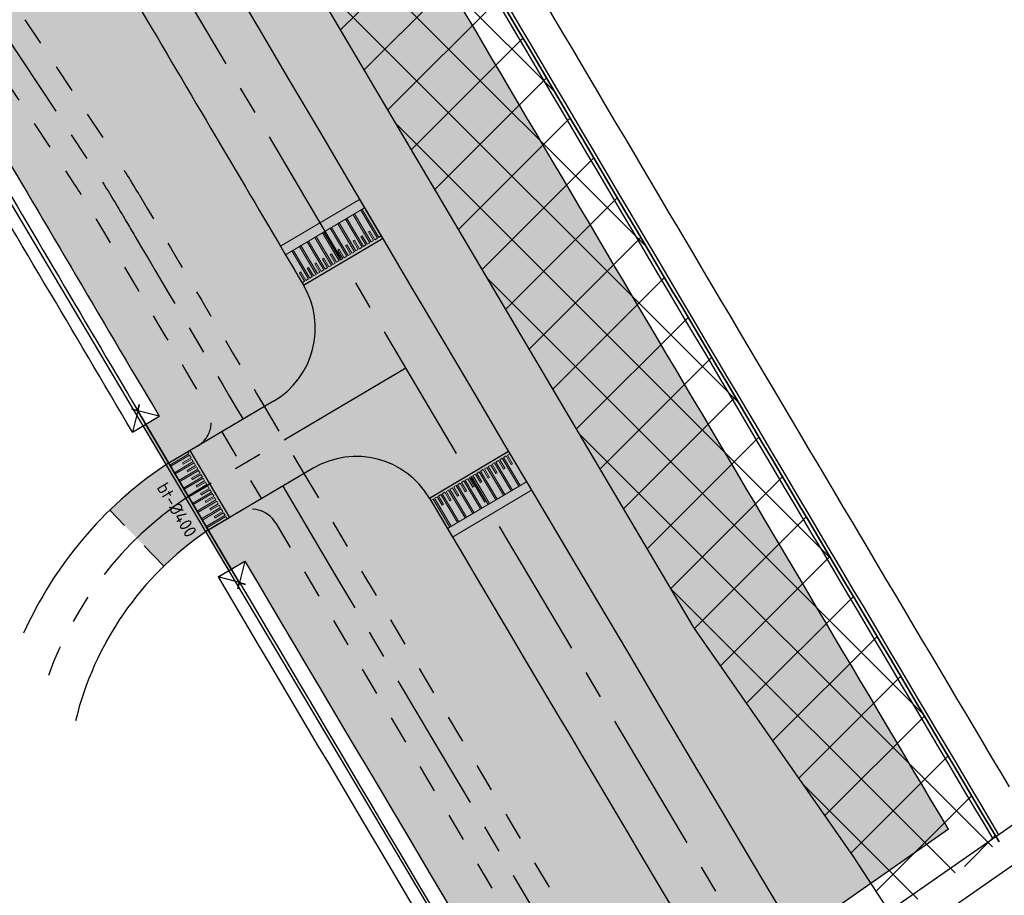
# Model space of a CAD drawing. Header units: metres. Extents: x 149090 to 161988, y 479090 to 487021.
# Tile 21 of 72: x 149693 to 149763, y 485880 to 485942. Entities that reach past the tile are written whole.
import ezdxf
from ezdxf.enums import TextEntityAlignment as Align

# ---------------------------------------------------------------- set-up
doc = ezdxf.new("R2010")
doc.units = ezdxf.units.M
doc.linetypes.add('AM-AS', pattern=[16, 10, -2, 2, -2])
doc.linetypes.add('XX-HIDDEN', pattern=[4, 2, -2])
doc.layers.get('0').update_dxf_attribs({"lineweight": 25})
for name, color, linetype, lineweight, true_color in [('B-WE-KG-GRENS_PERCEEL-GV', 1, 'Continuous', 30, 0xff0000), ('IRP-V-verharding-rijbaan', 7, 'Continuous', 0, 0xffb061), ('N-WE-GR-STADSLANDBOUW-A', 7, 'Continuous', 35, 0xffff9e), ('N-WE-KG-GRENS_POLDERWEG-G', 7, 'KG-PERCEEL', 35, 0x0000e6), ('N-WE-KW-KUNSTWERK_DUIKER-HOLD-S', 1, 'Continuous', 35, 0xff0000), ('N-WE-KW-KUNSTWERK_DUIKER-S', 5, 'Continuous', 35, 0x0000ff)]:
    doc.layers.add(name, color=color, linetype=linetype, lineweight=lineweight, true_color=true_color)
for name, color, linetype, lineweight in [('N-WE-AM-AS_FIETSPAD-G', 3, 'AM-AS', 30), ('N-WE-AM-AS_KAVELWEG-G', 170, 'AM-AS', 30), ('N-WE-AM-AS_WEG-G', 10, 'AM-AS', 30), ('N-WE-KG-GRENS_PERCEEL-G', 150, 'KG-PERCEEL', 35), ('N-WE-VH-KANTOPSLUITING_VOORKANTBAND-G', 190, 'Continuous', 30), ('N-WE-VH-KANTVERHARDING-G', 7, 'Continuous', 30), ('N-WE-VH-MATERIAALGRENS-G', 7, 'XX-HIDDEN', 25), ('N-WE-VH-VERHARDING_ASFALT-A', 252, 'Continuous', 18), ('N-WE-VH-VERHARDING_TEGEL-A', 252, 'Continuous', 18), ('VRK-ontwerp', 2, 'Continuous', 0)]:
    doc.layers.add(name, color=color, linetype=linetype, lineweight=lineweight)
doc.styles.add('NLCS-ISO-M2000-T25', font='NLCS-ISO.ttf')
doc.styles.get("Standard").update_dxf_attribs({"font": 'NLCS-ISO.ttf'})
doc.linetypes.add('KG-PERCEEL', pattern='A,5.5,-2,["P",Standard,S=1.8,R=0,X=-0.5,Y=-0.9],-2,5.5,-2,[5,NLCS.shx,S=0.75,R=0,X=0,Y=0],-2', length=19)

# ---------------------------------------------------------------- blocks, each defined once
blk = doc.blocks.new('*U33')
at = {"layer": 'VRK-ontwerp', "transparency": 33554607}
blk.add_hatch(color=9, dxfattribs=at).paths.add_polyline_path([(0, -5.551115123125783e-17), (1.909938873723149e-11, -0.6999999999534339), (6.500000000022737, -0.7000000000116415), (6.500000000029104, 5.820766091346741e-11)])
at = {"layer": 'VRK-ontwerp'}
blk.add_hatch(color=7, dxfattribs=at).paths.add_polyline_path([(6.5, -3.199999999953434), (6.50000000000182, -2.999999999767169), (6.299999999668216, -2.999999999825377), (6.2999999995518, -0.7000000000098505), (6.194999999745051, -0.7000000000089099), (6.194999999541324, -2.999999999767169), (5.984999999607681, -2.999999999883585), (5.984999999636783, -2.299999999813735), (5.879999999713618, -2.299999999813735), (5.879999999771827, -2.999999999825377), (5.669999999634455, -2.999999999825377), (5.669999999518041, -0.7000000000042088), (5.564999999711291, -0.7000000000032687), (5.564999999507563, -2.999999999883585), (5.35499999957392, -3), (5.354999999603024, -2.299999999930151), (5.249999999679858, -2.299999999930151), (5.249999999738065, -2.999999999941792), (5.039999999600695, -2.999999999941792), (5.03999999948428, -0.6999999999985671), (4.93499999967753, -0.699999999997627), (4.934999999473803, -2.999999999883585), (4.72499999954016, -3), (4.724999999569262, -2.299999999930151), (4.619999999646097, -2.299999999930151), (4.619999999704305, -2.999999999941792), (4.409999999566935, -2.999999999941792), (4.409999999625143, -0.6999999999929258), (4.304999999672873, -0.6999999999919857), (4.304999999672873, -2.999999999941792), (4.094999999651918, -3), (4.094999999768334, -2.299999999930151), (3.989999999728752, -2.299999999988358), (3.989999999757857, -3), (3.77999999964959, -2.999999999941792), (3.779999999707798, -0.6999999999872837), (3.674999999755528, -0.6999999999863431), (3.67499999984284, -2.999999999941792), (3.464999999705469, -2.999999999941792), (3.464999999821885, -2.299999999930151), (3.359999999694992, -2.300000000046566), (3.359999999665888, -2.999999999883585), (3.149999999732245, -2.999999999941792), (3.149999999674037, -0.699999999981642), (3.044999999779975, -0.6999999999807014), (3.044999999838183, -2.999999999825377), (2.834999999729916, -2.999999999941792), (2.83499999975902, -2.299999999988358), (2.729999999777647, -2.299999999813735), (2.729999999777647, -3), (2.519999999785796, -3), (2.51999999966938, -0.6999999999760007), (2.414999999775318, -0.6999999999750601), (2.414999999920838, -2.999999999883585), (2.204999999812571, -3.000000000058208), (2.204999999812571, -2.299999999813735), (2.099999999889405, -2.299999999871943), (2.099999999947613, -3.000000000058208), (1.889999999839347, -3.000000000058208), (1.889999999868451, -0.699999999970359), (1.784999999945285, -0.6999999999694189), (1.785000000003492, -3.000000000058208), (1.574999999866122, -3.000000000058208), (1.57499999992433, -2.299999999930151), (1.469999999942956, -2.299999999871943), (1.469999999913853, -3), (1.259999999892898, -2.999999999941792), (1.259999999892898, -0.6999999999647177), (1.154999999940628, -0.6999999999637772), (1.155000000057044, -3), (0.9449999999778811, -3), (0.9449999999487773, -2.299999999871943), (0.8399999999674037, -2.300000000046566), (0.8400000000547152, -3), (0.6300000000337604, -2.999999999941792), (0.6299999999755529, -0.6999999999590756), (0.5250000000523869, -0.699999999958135), (0.5249999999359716, -3), (0.3150000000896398, -3), (0.315000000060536, -2.299999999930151), (0.2099999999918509, -2.299999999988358), (0.2100000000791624, -3), (8.185452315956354e-11, -2.999999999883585), (8.731171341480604e-11, -3.199999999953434)])
at = {"layer": 'VRK-ontwerp', "true_color": 0x636466, "transparency": 33554602}
for points in [[(0.5250000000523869, -0.6999999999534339), (2.91038304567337e-11, -0.6999999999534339), (8.731149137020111e-11, -2.999999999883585), (0.2100000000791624, -3), (0.2099999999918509, -2.299999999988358), (0.315000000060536, -2.299999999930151), (0.3150000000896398, -3), (0.5249999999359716, -3)], [(1.154999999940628, -0.6999999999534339), (0.6299999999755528, -0.6999999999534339), (0.6300000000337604, -2.999999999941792), (0.8400000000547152, -3), (0.8399999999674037, -2.300000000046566), (0.9449999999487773, -2.299999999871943), (0.9449999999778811, -3), (1.155000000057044, -3)], [(1.784999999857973, -0.6999999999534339), (1.259999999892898, -0.6999999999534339), (1.259999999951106, -2.999999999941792), (1.46999999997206, -3), (1.469999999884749, -2.300000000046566), (1.574999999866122, -2.299999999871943), (1.574999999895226, -3), (1.784999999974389, -3)], [(2.414999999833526, -0.6999999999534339), (1.889999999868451, -0.6999999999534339), (1.889999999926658, -2.999999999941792), (2.099999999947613, -3), (2.099999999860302, -2.300000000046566), (2.204999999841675, -2.299999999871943), (2.204999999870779, -3), (2.414999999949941, -3)], [(3.044999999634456, -0.6999999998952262), (2.51999999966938, -0.6999999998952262), (2.519999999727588, -2.999999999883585), (2.729999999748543, -2.999999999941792), (2.729999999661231, -2.299999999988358), (2.834999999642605, -2.299999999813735), (2.834999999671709, -2.999999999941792), (3.044999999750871, -2.999999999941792)], [(3.674999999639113, -0.6999999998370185), (3.149999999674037, -0.6999999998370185), (3.149999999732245, -2.999999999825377), (3.3599999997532, -2.999999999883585), (3.359999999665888, -2.299999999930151), (3.464999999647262, -2.299999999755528), (3.464999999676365, -2.999999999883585), (3.674999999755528, -2.999999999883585)], [(4.304999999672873, -0.7000000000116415), (3.779999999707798, -0.7000000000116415), (3.779999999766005, -3), (3.98999999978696, -3.000000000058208), (3.989999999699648, -2.300000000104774), (4.094999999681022, -2.299999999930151), (4.094999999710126, -3.000000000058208), (4.304999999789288, -3.000000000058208)], [(4.934999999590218, -0.7000000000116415), (4.409999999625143, -0.7000000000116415), (4.40999999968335, -3), (4.619999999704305, -3.000000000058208), (4.619999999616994, -2.300000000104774), (4.724999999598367, -2.299999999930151), (4.724999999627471, -3.000000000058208), (4.934999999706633, -3.000000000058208)], [(5.564999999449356, -0.6999999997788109), (5.03999999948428, -0.6999999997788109), (5.039999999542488, -2.999999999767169), (5.249999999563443, -2.999999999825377), (5.249999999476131, -2.299999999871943), (5.354999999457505, -2.29999999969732), (5.354999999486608, -2.999999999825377), (5.564999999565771, -2.999999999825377)], [(6.194999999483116, -0.6999999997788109), (5.669999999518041, -0.6999999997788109), (5.669999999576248, -2.999999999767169), (5.879999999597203, -2.999999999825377), (5.879999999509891, -2.299999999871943), (5.984999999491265, -2.29999999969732), (5.984999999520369, -2.999999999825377), (6.194999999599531, -2.999999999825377)], [(6.299999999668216, -2.999999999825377), (6.500000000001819, -2.999999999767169), (6.500000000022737, -0.7000000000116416), (6.299999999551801, -0.7000000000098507)]]:
    blk.add_hatch(color=251, dxfattribs=at).paths.add_polyline_path(points)
at = {"layer": 'N-WE-VH-KANTVERHARDING-G', "lineweight": 5}
for p, q in [((0, 0), (8.731149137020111e-11, -3.199999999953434)), ((0, 0), (6.500000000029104, 5.820766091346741e-11)), ((6.500000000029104, 5.820766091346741e-11), (6.5, -3.199999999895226)), ((2.91038304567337e-11, -0.6999999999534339), (6.5, -0.7000000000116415)), ((0.5249999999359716, -0.7000000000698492), (0.6299999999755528, -0.7000000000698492)), ((0.5250000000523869, -0.7000000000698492), (0.5249999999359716, -3.000000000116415)), ((0.6299999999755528, -0.7000000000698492), (0.6300000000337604, -2.999999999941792)), ((1.154999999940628, -0.7000000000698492), (1.259999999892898, -0.7000000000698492)), ((1.154999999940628, -0.7000000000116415), (1.155000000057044, -2.999999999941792)), ((1.259999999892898, -0.7000000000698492), (1.259999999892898, -2.999999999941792)), ((1.784999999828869, -0.7000000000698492), (1.889999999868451, -0.7000000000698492)), ((1.784999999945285, -0.7000000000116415), (1.785000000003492, -2.999999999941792)), ((1.889999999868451, -0.7000000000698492), (1.889999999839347, -3.000000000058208)), ((2.414999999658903, -0.7000000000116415), (2.51999999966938, -0.7000000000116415)), ((2.414999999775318, -0.7000000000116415), (2.414999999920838, -2.999999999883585)), ((2.51999999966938, -0.7000000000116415), (2.519999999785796, -3)), ((3.044999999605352, -0.7000000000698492), (3.149999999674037, -0.6999999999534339)), ((3.044999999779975, -0.7000000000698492), (3.044999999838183, -2.999999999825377)), ((3.149999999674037, -0.6999999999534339), (3.149999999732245, -2.999999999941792)), ((3.674999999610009, -0.7000000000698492), (3.779999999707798, -0.7000000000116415)), ((3.674999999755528, -0.7000000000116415), (3.674999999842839, -3)), ((3.779999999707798, -0.7000000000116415), (3.77999999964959, -3)), ((4.304999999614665, -0.7000000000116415), (4.409999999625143, -0.6999999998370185)), ((4.304999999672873, -0.7000000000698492), (4.304999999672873, -2.999999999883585)), ((4.409999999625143, -0.6999999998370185), (4.409999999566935, -2.999999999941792)), ((4.934999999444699, -0.7000000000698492), (5.03999999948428, -0.6999999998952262)), ((4.93499999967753, -0.7000000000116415), (4.934999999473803, -2.999999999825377)), ((5.03999999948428, -0.6999999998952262), (5.039999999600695, -2.999999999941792)), ((5.56499999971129, -0.7000000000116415), (5.564999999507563, -2.999999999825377)), ((5.669999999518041, -0.6999999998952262), (5.669999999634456, -2.999999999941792)), ((6.19499999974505, -0.6999999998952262), (6.194999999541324, -2.999999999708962)), ((6.299999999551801, -0.6999999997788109), (6.299999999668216, -2.999999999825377)), ((0.2100000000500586, -2.299999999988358), (0.3150000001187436, -2.299999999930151)), ((0.2099999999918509, -2.300000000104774), (0.2100000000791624, -3)), ((0.315000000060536, -2.299999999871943), (0.3150000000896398, -3)), ((0.8399999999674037, -2.300000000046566), (0.9450000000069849, -2.299999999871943)), ((0.8399999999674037, -2.300000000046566), (0.8400000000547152, -3.000000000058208)), ((0.9449999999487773, -2.299999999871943), (0.9449999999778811, -3)), ((1.469999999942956, -2.299999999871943), (1.57499999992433, -2.299999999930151)), ((1.469999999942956, -2.299999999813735), (1.469999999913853, -2.999999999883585)), ((1.57499999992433, -2.299999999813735), (1.574999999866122, -3.000000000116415)), ((2.099999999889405, -2.299999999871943), (2.204999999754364, -2.299999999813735)), ((2.099999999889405, -2.299999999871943), (2.099999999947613, -3.000000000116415)), ((2.204999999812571, -2.299999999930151), (2.204999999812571, -2.999999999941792)), ((2.729999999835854, -2.299999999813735), (2.83499999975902, -2.299999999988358)), ((2.729999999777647, -2.299999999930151), (2.729999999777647, -3.000000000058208)), ((2.83499999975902, -2.299999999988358), (2.834999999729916, -2.999999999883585)), ((3.359999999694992, -2.300000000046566), (3.464999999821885, -2.299999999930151)), ((3.359999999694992, -2.300000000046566), (3.359999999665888, -2.999999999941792)), ((3.464999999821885, -2.299999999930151), (3.464999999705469, -2.999999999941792)), ((3.989999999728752, -2.299999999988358), (4.094999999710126, -2.299999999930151)), ((3.989999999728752, -2.299999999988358), (3.989999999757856, -3)), ((4.094999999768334, -2.299999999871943), (4.094999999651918, -2.999999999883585)), ((4.619999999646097, -2.299999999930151), (4.724999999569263, -2.299999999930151)), ((4.619999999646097, -2.299999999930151), (4.619999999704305, -2.999999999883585)), ((4.724999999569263, -2.299999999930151), (4.724999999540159, -2.999999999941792)), ((5.249999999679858, -2.299999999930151), (5.354999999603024, -2.299999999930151)), ((5.249999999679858, -2.299999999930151), (5.249999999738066, -2.999999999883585)), ((5.354999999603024, -2.299999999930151), (5.35499999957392, -2.999999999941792)), ((5.879999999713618, -2.299999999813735), (5.984999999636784, -2.299999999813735)), ((5.879999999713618, -2.299999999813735), (5.879999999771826, -2.999999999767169)), ((5.984999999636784, -2.299999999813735), (5.98499999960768, -2.999999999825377)), ((0.2100000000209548, -3), (1.455191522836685e-10, -2.999999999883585)), ((8.731149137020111e-11, -3.199999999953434), (6.5, -3.199999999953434)), ((0.5250000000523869, -3), (0.3150000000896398, -3)), ((0.8399999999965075, -3), (0.6300000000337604, -2.999999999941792)), ((1.154999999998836, -3), (0.9449999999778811, -3)), ((1.259999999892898, -2.999999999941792), (1.46999999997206, -3)), ((1.57499999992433, -3.000000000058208), (1.785000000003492, -3.000000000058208)), ((1.889999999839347, -3.000000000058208), (2.099999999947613, -3.000000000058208)), ((2.204999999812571, -3.000000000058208), (2.414999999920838, -2.999999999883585)), ((2.519999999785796, -3), (2.729999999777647, -3)), ((2.834999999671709, -2.999999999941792), (3.04499999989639, -2.999999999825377)), ((3.149999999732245, -2.999999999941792), (3.359999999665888, -2.999999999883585)), ((3.464999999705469, -2.999999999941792), (3.674999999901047, -2.999999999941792)), ((3.779999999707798, -2.999999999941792), (3.989999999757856, -3)), ((4.094999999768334, -3), (4.304999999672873, -2.999999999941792)), ((4.409999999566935, -2.999999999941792), (4.619999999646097, -2.999999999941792)), ((4.724999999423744, -3), (4.934999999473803, -2.999999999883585)), ((5.039999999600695, -2.999999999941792), (5.249999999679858, -2.999999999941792)), ((5.354999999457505, -3), (5.564999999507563, -2.999999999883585)), ((5.669999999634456, -2.999999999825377), (5.879999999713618, -2.999999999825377)), ((5.984999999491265, -2.999999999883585), (6.194999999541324, -2.999999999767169)), ((6.299999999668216, -2.999999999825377), (6.500000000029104, -2.999999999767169))]:
    blk.add_line(p, q, dxfattribs=at)
blk = doc.blocks.new('*U407')
at = {"layer": 'N-WE-KW-KUNSTWERK_DUIKER-S', "color": 0}
for points in [[(-0.8493030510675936, 0.7750000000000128), (2.842170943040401e-14, 1.4210854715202e-14), (-0.8493030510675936, -0.7749999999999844)], [(2.842170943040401e-14, 1.4210854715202e-14), (35.24999966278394, 1.4210854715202e-14)], [(36.09930271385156, 0.7750000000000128), (35.24999966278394, 1.4210854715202e-14), (36.09930271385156, -0.7749999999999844)]]:
    blk.add_lwpolyline(points, dxfattribs=at)
at = {"color": 0, "style": 'NLCS-ISO-M2000-T25'}
blk.add_attdef('DUIKERNR', text='', height=7, dxfattribs=at).set_placement((0.8493030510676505, 1.4210854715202e-14), align=Align.BOTTOM_CENTER)

msp = doc.modelspace()

# ---------------------------------------------------------------- hatches: boundary and pattern name
at = {"layer": 'IRP-V-verharding-rijbaan', "transparency": 33554610}
h = msp.add_hatch(color=256, dxfattribs=at)
h.dxf.hatch_style = 1
edge = h.paths.add_edge_path()
edge.add_line((149718.6688998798, 485926.229075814), (149713.0720322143, 485922.9237660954))
edge.add_arc((149707.9056928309, 485919.8727109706), 6.000000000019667, -59.43401300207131, 30.5645783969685, ccw=False)
edge.add_line((149710.9568749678, 485914.706446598), (149705.7935954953, 485911.6570273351))
edge.add_line((149705.7935954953, 485911.6570273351), (149705.0584990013, 485911.2229081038))
edge.add_line((149705.0584990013, 485911.2229081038), (149707.8554159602, 485906.4871657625))
edge.add_line((149707.8554159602, 485906.4871657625), (149708.5905124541, 485906.921284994))
edge.add_line((149708.5905124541, 485906.921284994), (149713.758918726, 485909.9737321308))
edge.add_arc((149716.8101008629, 485904.8074677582), 6.000000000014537, 30.606384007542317, 120.56598699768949, ccw=False)
edge.add_line((149721.9742126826, 485907.8622916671), (149727.5686671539, 485911.171684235))
edge.add_arc((170359.701585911, 498116.0841905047), 23971.75000000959, 210.564578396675, 210.6063840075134, ccw=False)
h = msp.add_hatch(color=256, dxfattribs=at)
h.dxf.hatch_style = 1
edge = h.paths.add_edge_path()
edge.add_arc((149719.0369559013, 485886.7650876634), 28.21704734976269, 123.954767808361, 134.1750452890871)
edge.add_line((149699.3738276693, 485907.0027542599), (149703.2065180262, 485903.0580762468))
edge.add_arc((149719.0369559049, 485886.7650876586), 22.71704735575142, 124.3429145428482, 134.1750452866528, ccw=False)
edge.add_line((149706.2212554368, 485905.5220080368), (149706.3486005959, 485905.5972177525))
edge.add_line((149706.3486005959, 485905.5972177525), (149703.5516836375, 485910.3329600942))
edge.add_line((149703.5516836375, 485910.3329600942), (149703.276655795, 485910.1705293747))
at = {"layer": 'N-WE-GR-STADSLANDBOUW-A', "transparency": 33554559}
h = msp.add_hatch(color=256, dxfattribs=at)
h.dxf.hatch_style = 1
edge = h.paths.add_edge_path()
edge.add_arc((149754.7924484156, 485877.0118196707), 5.999999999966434, 210.7098109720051, 300.7416838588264)
edge.add_line((149757.8594584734, 485871.8549359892), (149758.4329236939, 485872.1959992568))
edge.add_line((149758.4329236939, 485872.1959992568), (149757.235, 485874.43))
edge.add_line((149757.235, 485874.43), (149755.7672698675, 485876.6829598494))
edge.add_line((149755.7672698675, 485876.6829598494), (149753.1594951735, 485874.8656594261))
edge.add_line((149753.1594951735, 485874.8656594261), (149750.7553245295, 485878.9144591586))
edge.add_line((149750.7553245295, 485878.9144591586), (149753.2020759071, 485880.6195459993))
edge.add_line((149753.2020759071, 485880.6195459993), (149740.66, 485898.7199999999))
edge.add_line((149740.66, 485898.7199999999), (149695.49, 485975.1799999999))
edge.add_line((149695.49, 485975.1799999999), (149652.475663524, 486048.8864263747))
edge.add_line((149652.475663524, 486048.8864263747), (149642.0145812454, 486066.8486994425))
edge.add_line((149642.0145812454, 486066.8486994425), (149641.870673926, 486066.7653591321))
edge.add_line((149641.870673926, 486066.7653591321), (149640.0012624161, 486059.6928308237))
edge.add_line((149640.0012624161, 486059.6928308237), (149707.6572881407, 485944.8942574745))
edge.add_arc((170359.7015859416, 498116.0841905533), 23971.75000006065, 210.5127810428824, 210.7098109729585)
edge = h.paths.add_edge_path()
edge.add_arc((149768.0825159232, 485854.6651396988), 5.99999999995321, 120.7416838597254, 210.7719701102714)
edge.add_arc((170359.7015859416, 498116.0841905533), 23971.75000006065, 210.7719701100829, 211.8257929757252)
edge.add_line((149991.9750877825, 485474.8613319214), (150006.5564436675, 485451.3358987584))
edge.add_line((150006.5564436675, 485451.3358987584), (150016.7337705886, 485434.1115313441))
edge.add_line((150016.7337705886, 485434.1115313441), (150020.1265922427, 485436.2302031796))
edge.add_line((150020.1265922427, 485436.2302031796), (150016.7567468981, 485441.6373252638))
edge.add_line((150016.7567468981, 485441.6373252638), (150019.7300225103, 485443.7340587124))
edge.add_line((150019.7300225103, 485443.7340587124), (150018.57, 485445.5))
edge.add_line((150018.57, 485445.5), (150009.9997693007, 485456.7367685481))
edge.add_line((150009.9997693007, 485456.7367685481), (150006.855, 485460.86))
edge.add_line((150006.855, 485460.86), (149969.8824999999, 485520.5625000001))
edge.add_line((149969.8824999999, 485520.5625000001), (149951.39625, 485550.4137500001))
edge.add_arc((150828.4954097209, 486114.2324719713), 1042.686188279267, 210.8043150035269, 212.73380547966, ccw=False)
edge.add_line((149932.91, 485580.265), (149838.515, 485735.74))
edge.add_line((149838.515, 485735.74), (149794.757, 485808.5690000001))
edge.add_arc((149836.404995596, 485838.386583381), 51.22151711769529, 213.6710071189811, 215.6004975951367, ccw=False)
edge.add_arc((149766.4195739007, 485854.1729516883), 51.96830640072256, 299.83431520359, 301.76380567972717, ccw=False)
edge.add_arc((150295.3657124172, 486119.6614538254), 591.2318564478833, 209.7584078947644, 211.6878983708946, ccw=False)
edge.add_arc((150285.1942125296, 486136.7764538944), 591.2318565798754, 209.7584078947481, 211.6878983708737, ccw=False)
edge.add_line((149771.9304731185, 485843.3221268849), (149773.4348964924, 485844.2189097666))
edge.add_line((149773.4348964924, 485844.2189097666), (149765.0554132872, 485859.8457579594))
edge.add_line((149765.0554132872, 485859.8457579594), (149765.0155058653, 485859.8220233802))
h = msp.add_hatch(color=256, dxfattribs=at)
h.dxf.hatch_style = 1
h.paths.add_polyline_path([(149758.6767608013, 485884.4347326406, -0.0008138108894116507), (149718.9689921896, 485951.5607596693), (149658.6741404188, 486053.8689116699), (149660.8224386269, 486055.3839020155), (149660.0582071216, 486056.6806481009), (149651.452781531, 486050.6123758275), (149651.4530000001, 486050.6120000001), (149695.49, 485975.1800000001), (149740.6600000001, 485898.72), (149751.9700000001, 485882.5100000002), (149753.2020759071, 485880.6195459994)])
h = msp.add_hatch(color=256, dxfattribs=at)
h.dxf.hatch_style = 1
h.paths.add_polyline_path([(149686.4884855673, 485953.7321350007), (149689.5037912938, 485955.5091919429), (149692.0424440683, 485951.2016123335), (149689.0271383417, 485949.4245553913)], flags=16)
edge = h.paths.add_edge_path()
edge.add_line((149659.7976826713, 486000.0057961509), (149674.9283843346, 485974.3320598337))
edge.add_arc((149621.7297761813, 485942.9796980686), 61.74999998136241, 27.57737739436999, 30.51278104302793, ccw=False)
edge.add_line((149676.4641386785, 485971.5666191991), (149681.8208614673, 485961.3102923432))
edge.add_arc((149733.4528714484, 485988.2769021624), 58.24999999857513, 207.5773773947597, 210.5127810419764)
edge.add_line((149683.269569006, 485958.7015973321), (149691.8003610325, 485944.2265709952))
edge.add_arc((149741.9836634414, 485973.8018758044), 58.24999995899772, 210.5127810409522, 213.4445819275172)
edge.add_line((149693.3787403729, 485941.6985434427), (149699.7915148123, 485931.9895074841))
edge.add_arc((149648.2661242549, 485897.9572195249), 61.74999996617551, 30.537280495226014, 33.444581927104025, ccw=False)
edge.add_arc((170359.701801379, 498116.0843176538), 23985.00025019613, 210.5372804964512, 210.5789113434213)
edge.add_line((149710.3116111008, 485914.325355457), (149710.9568749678, 485914.706446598))
edge.add_arc((149707.9056928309, 485919.8727109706), 6.000000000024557, 300.5659869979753, 390.5645783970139)
edge.add_line((149713.0720322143, 485922.9237660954), (149668.6606799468, 485998.2615377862))
edge.add_arc((149663.4915844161, 485995.2151544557), 6.0000000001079, 30.5127810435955, 120.3078539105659)
edge.add_line((149660.4637085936, 486000.3951127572), (149659.7976826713, 486000.0057961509))
h = msp.add_hatch(color=256, dxfattribs=at)
h.dxf.hatch_style = 1
h.paths.add_polyline_path([(149705.5755520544, 485911.5282514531, 0.4142551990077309), (149706.2804348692, 485914.2676450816, -0.0001607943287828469), (149698.4367757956, 485927.5539798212, 0.01268617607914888), (149696.8710473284, 485930.060551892), (149690.4582728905, 485939.7695878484, -0.0127930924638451), (149688.7850553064, 485942.4495140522), (149680.2542632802, 485956.9245403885, -0.01280881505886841), (149678.7185089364, 485959.689981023), (149673.3617861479, 485969.9463078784, 0.01280881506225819), (149671.9130786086, 485972.5550028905), (149657.7878566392, 485996.5226438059, 0.4131663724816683), (149655.0555328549, 485997.2338354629), (149653.7605446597, 485996.4768673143), (149652.9579214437, 485996.007704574), (149652.8511476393, 485995.931497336), (149654.5003526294, 485993.097038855), (149655.6388643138, 485993.7680156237), (149690.4269697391, 485934.7396463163, 0.0002551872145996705), (149702.8718287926, 485913.6478580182), (149701.7088447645, 485912.961002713), (149703.3427837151, 485910.2095843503)])
h = msp.add_hatch(color=256, dxfattribs=at)
h.dxf.hatch_style = 1
edge = h.paths.add_edge_path()
edge.add_arc((170359.7015847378, 498116.08418983), 23984.99999865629, 210.5920498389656, 210.8688391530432)
edge.add_line((149772.3189941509, 485809.9920804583), (149772.9880788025, 485810.3967600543))
edge.add_arc((149769.8829066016, 485815.5307551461), 5.999999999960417, 301.1666271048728, 390.8544962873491)
edge.add_arc((170359.7015862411, 498116.0841907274), 23978.25000040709, 210.6063840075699, 210.8544962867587, ccw=False)
edge.add_arc((149716.810100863, 485904.8074677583), 5.999999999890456, 30.60638400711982, 120.5659869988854)
edge.add_line((149713.758918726, 485909.9737321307), (149713.1101392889, 485909.5905647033))
h = msp.add_hatch(color=256, dxfattribs=at)
h.dxf.hatch_style = 1
h.paths.add_polyline_path([(149767.6217322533, 485807.1510557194, 0.4126680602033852), (149768.3034473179, 485809.8883953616, -0.00116636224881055), (149711.1138526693, 485906.0900515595, 0.414055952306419), (149708.3752514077, 485906.7941523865), (149707.0836853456, 485906.0313568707), (149706.2212554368, 485905.522008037, 0.0008948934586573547), (149706.1541959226, 485905.4760132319), (149706.922, 485904.1830000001), (149707.06, 485903.9500000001), (149707.7850300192, 485902.7291507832), (149708.9268251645, 485903.4034919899, 0.001143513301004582), (149765.0040841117, 485809.0738763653), (149763.9775381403, 485808.4529949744), (149765.5199880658, 485805.8798668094)])
at = {"layer": 'N-WE-KG-GRENS_POLDERWEG-G', "true_color": 0xf27172, "transparency": 33554559}
h = msp.add_hatch(dxfattribs=at)
h.set_pattern_fill('ANSI37', color=11)
h.set_pattern_definition([(45, (0, 0), (-2.245064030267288, 2.245064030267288), []), (135, (0, 0), (-2.245064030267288, -2.245064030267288), [])])
h.paths.add_polyline_path([(149762.2561975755, 485883.5382790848, -0.0008409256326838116), (149721.2261639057, 485952.8910137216), (149660.0582071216, 486056.6806481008), (149651.4527815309, 486050.6123758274), (149651.453, 486050.612), (149695.49, 485975.1800000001), (149740.66, 485898.7199999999), (149751.97, 485882.51), (149754.749, 485878.246)])
at = {"layer": 'N-WE-VH-VERHARDING_ASFALT-A', "transparency": 33554585}
h = msp.add_hatch(color=256, dxfattribs=at)
h.dxf.hatch_style = 1
edge = h.paths.add_edge_path()
edge.add_line((149707.6572881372, 485944.8942574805), (149675.8852712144, 485998.8049354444))
edge.add_line((149675.8852712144, 485998.8049354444), (149670.2854177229, 485995.5046868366))
edge.add_line((149670.2854177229, 485995.5046868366), (149702.0574346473, 485941.59400887))
edge.add_arc((171975.4946667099, 499068.8367025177), 25854.02303063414, 210.5137205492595, 210.554668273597)
edge.add_line((149711.4448028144, 485925.6791471), (149717.0416704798, 485928.9844568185))
edge.add_arc((171976.2812512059, 499069.3005121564), 25848.43617603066, 210.5137212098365, 210.5546647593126, ccw=False)
h = msp.add_hatch(color=256, dxfattribs=at)
h.dxf.hatch_style = 1
edge = h.paths.add_edge_path()
edge.add_line((149729.1979065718, 485908.4174912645), (149723.6034521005, 485905.1080986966))
edge.add_arc((170450.5859384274, 498170.1126986), 24083.98100032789, 210.6145414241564, 210.8463388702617)
edge.add_line((149773.3925907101, 485821.3550248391), (149778.9726618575, 485824.6886123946))
edge.add_arc((170450.614539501, 498170.1297012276), 24077.51427359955, 210.6145437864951, 210.8463365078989, ccw=False)
at = {"layer": 'N-WE-VH-VERHARDING_TEGEL-A'}
h = msp.add_hatch(dxfattribs=at)
h.set_pattern_fill('AVH-TEGEL_150X300_HALFST', color=256, scale=2.5, angle=88.8521960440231, pattern_type=2)
h.set_pattern_definition([(28.88648498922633, (149518.8827389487, 486268.9530654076), (-0.1811534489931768, 0.3283419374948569), []), (118.8864849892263, (149518.8827389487, 486268.9530654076), (-0.6566838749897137, -0.3623068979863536), [0.3749999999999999, -0.3749999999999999]), (118.8864849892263, (149519.2110808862, 486269.1342188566), (-0.6566838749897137, -0.3623068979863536), [-0.3749999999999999, 0.3749999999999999])])
edge = h.paths.add_edge_path()
edge.add_arc((149704.5584913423, 485913.250339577), 1.99999999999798, 307.8400585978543, 390.5741318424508)
edge.add_arc((170359.7017536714, 498116.0842895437), 23988.50019482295, 210.5372804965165, 210.5741318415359, ccw=False)
edge.add_arc((149648.26612429, 485897.9572195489), 58.2499999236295, 30.53728049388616, 33.44458192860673)
edge.add_line((149696.8710473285, 485930.0605518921), (149690.4582728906, 485939.7695878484))
edge.add_arc((149741.9836633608, 485973.8018757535), 61.74999986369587, 210.5127810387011, 213.4445819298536, ccw=False)
edge.add_line((149688.7850553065, 485942.4495140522), (149680.2542632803, 485956.9245403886))
edge.add_arc((149733.4528714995, 485988.2769021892), 61.75000005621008, 207.5773773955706, 210.5127810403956, ccw=False)
edge.add_line((149678.7185089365, 485959.6899810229), (149673.3617861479, 485969.9463078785))
edge.add_arc((149621.7297762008, 485942.9796980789), 58.24999995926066, 27.57737739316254, 30.5127810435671)
edge.add_line((149671.9130786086, 485972.5550028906), (149657.7878566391, 485996.5226438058))
edge.add_arc((149656.0648247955, 485995.5071826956), 2.000000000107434, 30.51278104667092, 120.0342889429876)
edge.add_line((149655.0637884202, 485997.2386347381), (149659.7976826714, 486000.0057961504))
edge.add_line((149659.7976826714, 486000.0057961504), (149674.9283843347, 485974.3320598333))
edge.add_arc((149621.7297761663, 485942.9796980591), 61.74999999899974, 27.577377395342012, 30.512781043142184, ccw=False)
edge.add_line((149676.4641386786, 485971.5666191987), (149681.8208614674, 485961.3102923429))
edge.add_arc((149733.4528714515, 485988.276902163), 58.25000000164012, 207.5773773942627, 210.512781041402)
edge.add_line((149683.2695690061, 485958.7015973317), (149691.8003610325, 485944.2265709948))
edge.add_arc((149741.9836634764, 485973.8018758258), 58.25000000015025, 210.5127810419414, 213.4445819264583)
edge.add_line((149693.3787403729, 485941.6985434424), (149699.7915148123, 485931.9895074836))
edge.add_arc((149648.2661242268, 485897.9572195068), 61.74999999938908, 30.537280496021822, 33.44458192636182, ccw=False)
edge.add_arc((170359.7015766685, 498116.0841849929), 23984.99998924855, 210.5372804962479, 210.5789113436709)
edge.add_line((149710.3116111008, 485914.3253554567), (149705.7935954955, 485911.657027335))
edge.add_line((149705.7935954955, 485911.657027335), (149705.7854100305, 485911.6708869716))
h = msp.add_hatch(dxfattribs=at)
h.set_pattern_fill('AVH-TEGEL_150X300_HALFST', color=256, scale=2.5, angle=92.11425861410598, pattern_type=2)
h.set_pattern_definition([(32.14854755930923, (149518.8827389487, 486268.9530654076), (-0.1995435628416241, 0.3175017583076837), []), (122.1485475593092, (149518.8827389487, 486268.9530654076), (-0.6350035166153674, -0.3990871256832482), [0.3749999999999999, -0.3749999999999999]), (122.1485475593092, (149519.200240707, 486269.1526089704), (-0.6350035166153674, -0.3990871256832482), [-0.3749999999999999, 0.3749999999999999])])
edge = h.paths.add_edge_path()
edge.add_arc((149766.5866748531, 485808.8623874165), 1.999999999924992, 306.9555457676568, 390.8641308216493)
edge.add_arc((170359.7015698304, 498116.0841809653), 23988.49998131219, 210.5968204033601, 210.8641308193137, ccw=False)
edge.add_arc((149709.3923121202, 485905.0720642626), 1.999999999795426, 30.59682039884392, 120.5659870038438)
edge.add_line((149708.3752514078, 485906.7941523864), (149713.1101392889, 485909.5905647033))
edge.add_arc((170359.7015862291, 498116.0841907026), 23985.0000003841, 210.5920498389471, 210.8688391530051)
edge.add_line((149772.3189941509, 485809.9920804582), (149767.7943438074, 485807.2554556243))
edge.add_line((149767.7943438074, 485807.2554556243), (149767.789065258, 485807.2641830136))
at = {"layer": 'VRK-ontwerp', "true_color": 0x636466, "transparency": 33554602}
for points in [[(149703.5516718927, 485910.3329799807), (149703.6304940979, 485910.199518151), (149704.9651123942, 485910.9877402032), (149704.8862901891, 485911.1212020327)], [(149703.6838897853, 485910.1091085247), (149703.9508682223, 485909.6570603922), (149705.2854865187, 485910.4452824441), (149705.1786951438, 485910.6261016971), (149704.5759643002, 485910.2701304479), (149704.522568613, 485910.3605400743), (149705.1252994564, 485910.7165113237), (149705.0185080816, 485910.8973305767)], [(149704.0042639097, 485909.5666507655), (149704.2712423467, 485909.1146026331), (149705.605860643, 485909.9028246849), (149705.4990692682, 485910.083643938), (149704.8963384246, 485909.7276726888), (149704.8429427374, 485909.8180823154), (149705.4456735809, 485910.1740535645), (149705.3388822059, 485910.3548728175)], [(149704.3246380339, 485909.0241930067), (149704.5916164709, 485908.572144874), (149705.9262347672, 485909.360366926), (149705.8194433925, 485909.5411861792), (149705.2167125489, 485909.1852149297), (149705.1633168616, 485909.2756245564), (149705.766047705, 485909.6315958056), (149705.6592563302, 485909.8124150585)], [(149704.6450121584, 485908.4817352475), (149704.9119905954, 485908.029687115), (149706.2466088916, 485908.8179091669), (149706.1398175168, 485908.99872842), (149705.5370866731, 485908.6427571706), (149705.483690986, 485908.7331667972), (149706.0864218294, 485909.0891380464), (149705.9796304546, 485909.2699572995)], [(149704.9653862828, 485907.9392774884), (149705.2323647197, 485907.4872293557), (149706.5669830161, 485908.2754514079), (149706.4601916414, 485908.456270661), (149705.8574607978, 485908.1002994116), (149705.8040651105, 485908.1907090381), (149706.4067959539, 485908.5466802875), (149706.3000045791, 485908.7274995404)], [(149705.2857604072, 485907.3968197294), (149705.5527388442, 485906.9447715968), (149706.8873571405, 485907.7329936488), (149706.7805657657, 485907.9138129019), (149706.1778349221, 485907.5578416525), (149706.1244392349, 485907.6482512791), (149706.7271700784, 485908.0042225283), (149706.6203787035, 485908.1850417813)], [(149705.6061345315, 485906.8543619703), (149705.8731129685, 485906.4023138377), (149707.2077312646, 485907.1905358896), (149707.1009398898, 485907.3713551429), (149706.4982090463, 485907.0153838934), (149706.4448133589, 485907.1057935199), (149707.0475442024, 485907.4617647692), (149706.9407528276, 485907.6425840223)], [(149705.9265086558, 485906.3119042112), (149706.1934870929, 485905.8598560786), (149707.528105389, 485906.6480781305), (149707.4213140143, 485906.8288973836), (149706.8185831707, 485906.4729261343), (149706.7651874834, 485906.5633357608), (149707.3679183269, 485906.9193070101), (149707.261126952, 485907.1001262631)], [(149706.2468827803, 485905.769446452), (149706.3485888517, 485905.5972376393), (149707.6832071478, 485906.3854596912), (149707.5815010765, 485906.557668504)]]:
    msp.add_hatch(color=251, dxfattribs=at).paths.add_polyline_path(points)
at = {"layer": 'VRK-ontwerp'}
msp.add_hatch(color=7, dxfattribs=at).paths.add_polyline_path([(149705.8731129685, 485906.4023138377), (149705.9265086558, 485906.3119042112), (149707.2611269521, 485907.1001262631), (149707.367918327, 485906.91930701), (149706.7651874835, 485906.5633357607), (149706.8185831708, 485906.4729261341), (149707.4213140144, 485906.8288973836), (149707.528105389, 485906.6480781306), (149706.193487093, 485905.8598560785), (149706.2468827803, 485905.769446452), (149707.5815010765, 485906.557668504), (149707.6832071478, 485906.3854596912), (149707.8554159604, 485906.4871657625), (149705.0584990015, 485911.222908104), (149704.8862901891, 485911.1212020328), (149704.9651123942, 485910.9877402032), (149703.6304940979, 485910.199518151), (149703.6838897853, 485910.1091085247), (149705.0185080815, 485910.8973305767), (149705.1252994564, 485910.7165113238), (149704.5225686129, 485910.3605400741), (149704.5759643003, 485910.2701304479), (149705.1786951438, 485910.6261016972), (149705.2854865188, 485910.4452824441), (149703.9508682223, 485909.6570603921), (149704.0042639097, 485909.5666507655), (149705.338882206, 485910.3548728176), (149705.4456735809, 485910.1740535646), (149704.8429427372, 485909.8180823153), (149704.8963384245, 485909.7276726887), (149705.4990692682, 485910.0836439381), (149705.6058606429, 485909.9028246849), (149704.2712423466, 485909.1146026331), (149704.3246380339, 485909.0241930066), (149705.6592563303, 485909.8124150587), (149705.7660477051, 485909.6315958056), (149705.1633168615, 485909.2756245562), (149705.216712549, 485909.1852149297), (149705.8194433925, 485909.5411861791), (149705.9262347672, 485909.3603669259), (149704.591616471, 485908.5721448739), (149704.6450121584, 485908.4817352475), (149705.9796304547, 485909.2699572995), (149706.0864218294, 485909.0891380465), (149705.4836909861, 485908.7331667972), (149705.5370866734, 485908.6427571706), (149706.1398175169, 485908.9987284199), (149706.2466088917, 485908.8179091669), (149704.9119905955, 485908.0296871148), (149704.9653862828, 485907.9392774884), (149706.300004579, 485908.7274995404), (149706.4067959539, 485908.5466802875), (149705.8040651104, 485908.190709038), (149705.8574607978, 485908.1002994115), (149706.4601916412, 485908.456270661), (149706.5669830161, 485908.275451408), (149705.2323647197, 485907.4872293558), (149705.2857604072, 485907.3968197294), (149706.6203787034, 485908.1850417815), (149706.7271700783, 485908.0042225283), (149706.1244392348, 485907.6482512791), (149706.1778349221, 485907.5578416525), (149706.7805657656, 485907.9138129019), (149706.8873571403, 485907.732993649), (149705.5527388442, 485906.9447715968), (149705.6061345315, 485906.8543619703), (149706.9407528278, 485907.6425840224), (149707.0475442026, 485907.4617647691), (149706.4448133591, 485907.1057935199), (149706.4982090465, 485907.0153838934), (149707.10093989, 485907.3713551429), (149707.2077312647, 485907.1905358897)])

# ---------------------------------------------------------------- linework, layer by layer
at = {"layer": 'B-WE-KG-GRENS_PERCEEL-GV', "flags": 128}
msp.add_lwpolyline([(149794.757, 485808.569), (149770.365, 485849.165), (149763.92, 485861.45), (149757.235, 485874.43), (149754.749, 485878.246), (149751.97, 485882.51), (149740.66, 485898.72), (149695.49, 485975.18), (149651.453, 486050.612), (149626.228, 486094.006), (149593.79, 486149.815), (149548.495, 486228.725), (149510.08, 486296.2), (149507.695, 486300.98), (149505.825, 486305.19), (149500.46, 486317.83), (149497.978, 486321.71), (149495.705, 486325.26), (149487.485, 486337.17), (149480.27, 486349.23), (149468.199, 486370.684)], dxfattribs=at)
at = {"layer": 'B-WE-KG-GRENS_PERCEEL-GV'}
msp.add_lwpolyline([(149603.461, 486080.774), (149628.35, 486038.04), (149651.462, 485998.319), (149672.975, 485961.345), (149676.711, 485955.055), (149676.729, 485955.025), (149704.747, 485907.845), (149704.754, 485907.834), (149706.922, 485904.183), (149707.06, 485903.95), (149725.09, 485873.59), (149730.981, 485861.49), (149737.135, 485848.85), (149739.515, 485846.3)], dxfattribs=at)
at = {"layer": 'N-WE-AM-AS_FIETSPAD-G', "flags": 128}
for points in [[(149658.2868518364, 485999.1226600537), (149673.4207314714, 485973.4435313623, -0.01280881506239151), (149674.9129624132, 485970.7564635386), (149680.2696852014, 485960.5001366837, 0.01280881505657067), (149681.7619161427, 485957.8130688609), (149690.2927081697, 485943.338042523, 0.01279309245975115), (149691.9185066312, 485940.7340656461), (149698.3312810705, 485931.0250296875, -0.0126861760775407), (149699.9440485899, 485928.4431528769, 2.476383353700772e-05), (149701.1514007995, 485926.3967534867, 0.0001568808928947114), (149708.8047839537, 485913.4354273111, 9.862010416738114e-05)], [(149711.6033120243, 485908.7006364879, 0.001207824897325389), (149770.8215586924, 485809.0863930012, 0.001086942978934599)]]:
    msp.add_lwpolyline(points, format="xyb", dxfattribs=at)
at = {"layer": 'N-WE-AM-AS_KAVELWEG-G', "flags": 128}
msp.add_lwpolyline([(149720.3211805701, 485917.043183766), (149704.7469558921, 485907.8450876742, 0.1594293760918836), (149695.0505058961, 485895.3219981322, 0.1594293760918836)], format="xyb", dxfattribs=at)
at = {"layer": 'N-WE-AM-AS_WEG-G', "flags": 128}
msp.add_lwpolyline([(149989.2138758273, 485473.1472115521, -0.005729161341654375), (149704.857361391, 485943.2441331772), (149633.9921754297, 486063.4880015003, -0.0034920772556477), (149619.9765091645, 486087.6540250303), (149568.0385956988, 486178.6648899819), (149491.311227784, 486313.1143442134), (149442.0289332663, 486399.4717650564, -0.003431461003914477), (149428.5866771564, 486423.406743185), (149383.9823662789, 486504.1206252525)], format="xyb", dxfattribs=at)
at = {"layer": 'N-WE-KG-GRENS_PERCEEL-G', "flags": 128}
msp.add_lwpolyline([(149762.2561975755, 485883.5382790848, -0.0008409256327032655), (149721.2261639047, 485952.8910137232), (149660.0582071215, 486056.6806481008)], format="xyb", dxfattribs=at)
at = {"layer": 'N-WE-VH-KANTOPSLUITING_VOORKANTBAND-G', "lineweight": 5}
for p, q in [((149703.5516718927, 485910.3329799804), (149705.0584990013, 485911.2229081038)), ((149703.6304940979, 485910.1995181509), (149704.9651123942, 485910.987740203)), ((149703.6838897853, 485910.1091085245), (149705.0185080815, 485910.8973305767)), ((149704.5225686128, 485910.3605400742), (149705.1252994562, 485910.7165113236)), ((149704.5759643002, 485910.2701304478), (149705.1786951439, 485910.6261016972)), ((149704.9651123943, 485910.9877402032), (149704.8862901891, 485911.1212020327)), ((149705.0185080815, 485910.8973305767), (149705.1252994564, 485910.7165113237)), ((149705.0584990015, 485911.222908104), (149707.8554159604, 485906.4871657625)), ((149705.1786951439, 485910.6261016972), (149705.2854865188, 485910.4452824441)), ((149703.9508682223, 485909.6570603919), (149705.2854865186, 485910.4452824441)), ((149704.0042639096, 485909.5666507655), (149705.338882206, 485910.3548728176)), ((149704.2712423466, 485909.1146026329), (149705.6058606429, 485909.9028246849)), ((149704.5225686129, 485910.3605400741), (149704.5759643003, 485910.2701304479)), ((149704.8429427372, 485909.8180823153), (149705.445673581, 485910.1740535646)), ((149704.8963384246, 485909.7276726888), (149705.4990692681, 485910.083643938)), ((149705.338882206, 485910.3548728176), (149705.4456735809, 485910.1740535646)), ((149705.4990692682, 485910.0836439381), (149705.6058606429, 485909.9028246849)), ((149704.3246380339, 485909.0241930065), (149705.6592563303, 485909.8124150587)), ((149704.5916164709, 485908.5721448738), (149705.9262347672, 485909.3603669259)), ((149704.6450121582, 485908.4817352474), (149705.9796304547, 485909.2699572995)), ((149704.8429427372, 485909.8180823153), (149704.8963384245, 485909.7276726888)), ((149705.1633168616, 485909.2756245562), (149705.7660477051, 485909.6315958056)), ((149705.1633168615, 485909.2756245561), (149705.216712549, 485909.1852149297)), ((149705.216712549, 485909.1852149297), (149705.8194433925, 485909.5411861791)), ((149705.6592563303, 485909.8124150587), (149705.7660477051, 485909.6315958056)), ((149705.8194433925, 485909.5411861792), (149705.9262347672, 485909.3603669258)), ((149705.9796304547, 485909.2699572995), (149706.0864218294, 485909.0891380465)), ((149704.9119905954, 485908.0296871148), (149706.2466088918, 485908.8179091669)), ((149704.9653862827, 485907.9392774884), (149706.3000045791, 485908.7274995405)), ((149705.4836909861, 485908.7331667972), (149706.0864218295, 485909.0891380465)), ((149705.4836909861, 485908.7331667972), (149705.5370866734, 485908.6427571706)), ((149705.5370866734, 485908.6427571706), (149706.1398175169, 485908.9987284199)), ((149705.8040651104, 485908.190709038), (149706.4067959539, 485908.5466802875)), ((149706.1398175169, 485908.9987284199), (149706.2466088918, 485908.8179091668)), ((149706.300004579, 485908.7274995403), (149706.4067959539, 485908.5466802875)), ((149705.2323647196, 485907.4872293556), (149706.566983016, 485908.2754514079)), ((149705.285760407, 485907.3968197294), (149706.6203787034, 485908.1850417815)), ((149705.8040651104, 485908.190709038), (149705.8574607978, 485908.1002994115)), ((149705.8574607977, 485908.1002994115), (149706.4601916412, 485908.456270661)), ((149706.1244392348, 485907.6482512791), (149706.7271700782, 485908.0042225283)), ((149706.1778349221, 485907.5578416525), (149706.7805657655, 485907.9138129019)), ((149706.4601916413, 485908.4562706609), (149706.5669830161, 485908.275451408)), ((149706.6203787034, 485908.1850417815), (149706.7271700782, 485908.0042225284)), ((149706.7805657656, 485907.9138129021), (149706.8873571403, 485907.732993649)), ((149705.552738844, 485906.9447715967), (149706.8873571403, 485907.732993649)), ((149705.6061345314, 485906.8543619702), (149706.9407528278, 485907.6425840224)), ((149705.8731129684, 485906.4023138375), (149707.2077312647, 485907.1905358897)), ((149705.9265086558, 485906.311904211), (149707.2611269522, 485907.1001262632)), ((149706.1244392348, 485907.6482512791), (149706.1778349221, 485907.5578416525)), ((149706.4448133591, 485907.1057935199), (149707.0475442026, 485907.4617647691)), ((149706.4448133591, 485907.1057935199), (149706.4982090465, 485907.0153838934)), ((149706.4982090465, 485907.0153838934), (149707.10093989, 485907.3713551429)), ((149706.9407528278, 485907.6425840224), (149707.0475442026, 485907.4617647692)), ((149707.1009398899, 485907.371355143), (149707.2077312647, 485907.1905358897)), ((149707.2611269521, 485907.1001262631), (149707.367918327, 485906.91930701)), ((149706.1934870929, 485905.8598560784), (149707.5281053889, 485906.6480781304)), ((149706.2468827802, 485905.7694464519), (149707.5815010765, 485906.557668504)), ((149706.3485888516, 485905.5972376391), (149707.8554159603, 485906.4871657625)), ((149706.7651874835, 485906.5633357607), (149707.367918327, 485906.9193070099)), ((149706.7651874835, 485906.5633357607), (149706.8185831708, 485906.4729261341)), ((149706.8185831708, 485906.4729261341), (149707.4213140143, 485906.8288973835)), ((149707.4213140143, 485906.8288973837), (149707.528105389, 485906.6480781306)), ((149707.5815010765, 485906.557668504), (149707.6832071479, 485906.3854596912))]:
    msp.add_line(p, q, dxfattribs=at)
at = {"layer": 'N-WE-VH-KANTVERHARDING-G'}
for p, q in [((149713.0720322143, 485922.9237660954), (149718.6688998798, 485926.229075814)), ((149707.8554159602, 485906.4871657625), (149705.0584990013, 485911.2229081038)), ((149721.9742126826, 485907.8622916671), (149727.5686671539, 485911.171684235)), ((149706.3485888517, 485905.5972376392), (149703.5516718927, 485910.3329799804))]:
    msp.add_line(p, q, dxfattribs=at)
for points in [[(149762.9872597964, 485887.4386239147, -0.0008098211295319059), (149723.4833356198, 485954.2212677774), (149662.9707368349, 486056.8988923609)], [(149758.6767608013, 485884.4347326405, -0.0008138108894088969), (149718.9689921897, 485951.560759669), (149658.6741404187, 486053.8689116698)], [(149762.2397664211, 485884.0555501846, -0.0008361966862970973), (149721.4415428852, 485953.017946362), (149662.2347738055, 486053.479842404)], [(149761.8284622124, 485883.7689213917, -0.0008365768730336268), (149721.0107849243, 485952.7640810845), (149661.8247932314, 486053.1907221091)]]:
    msp.add_lwpolyline(points, format="xyb", dxfattribs=at)
at = {"layer": 'N-WE-VH-KANTVERHARDING-G', "flags": 128}
for points in [[(149668.6606799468, 485998.2615377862), (149702.0574344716, 485941.5940091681, 0.0002260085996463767), (149713.0720322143, 485922.9237660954)], [(149700.9775318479, 485912.5290912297, -0.0002551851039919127), (149688.5316347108, 485933.6226390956), (149653.7435292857, 485992.6510084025), (149655.6388643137, 485993.7680156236), (149690.4269697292, 485934.7396463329, 0.0002551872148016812), (149702.8718287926, 485913.6478580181)], [(149689.47930223, 485934.1811426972, 0.0002437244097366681), (149701.3652313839, 485914.0355843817, 0.0002437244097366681)], [(149710.9568749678, 485914.7064465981), (149703.276655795, 485910.1705293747, 0.1401267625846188), (149693.2871779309, 485898.3041818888, 0.1401267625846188)], [(149713.758918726, 485909.9737321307), (149706.2212554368, 485905.5220080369, 0.185661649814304), (149696.9555308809, 485892.1012763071, 0.185661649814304)], [(149721.9742126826, 485907.8622916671, 0.001082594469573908), (149775.0337415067, 485818.6079128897)], [(149708.9268251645, 485903.4034919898, 0.001143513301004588), (149765.0040841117, 485809.0738763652, 0.001086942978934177)], [(149707.0325279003, 485902.2847250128, 0.0004641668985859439), (149729.7450759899, 485863.960660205, 0.0004344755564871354)], [(149708.5396386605, 485901.8973018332, 0.0004628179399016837), (149731.1867912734, 485863.6873437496)]]:
    msp.add_lwpolyline(points, format="xyb", dxfattribs=at)
for points in [[(149702.8718287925, 485913.6478580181), (149701.3652313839, 485914.0355843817), (149700.977531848, 485912.5290912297)], [(149700.977531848, 485912.5290912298), (149702.8718287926, 485913.6478580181)], [(149797.8337400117, 485908.8602019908), (149753.3967359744, 485877.8930381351)], [(149799.1986863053, 485906.9493519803), (149753.1594951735, 485874.8656594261)], [(149707.0325279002, 485902.2847250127), (149708.9268251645, 485903.4034919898)], [(149708.9268251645, 485903.4034919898), (149708.5396386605, 485901.8973018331), (149707.0325279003, 485902.2847250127)], [(149758.6767608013, 485884.4347326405), (149750.7553245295, 485878.9144591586)]]:
    msp.add_lwpolyline(points, dxfattribs=at)
at = {"layer": 'N-WE-VH-KANTVERHARDING-G'}
for centre, radius, start, end in [((170359.7015858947, 498116.0841905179), 23971.75000000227, 210.5127810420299, 211.8257929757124), ((149707.9056928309, 485919.8727109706), 6, 300.5659869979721, 30.56457839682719), ((149716.810100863, 485904.8074677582), 6, 30.6063840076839, 120.5659869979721)]:
    msp.add_arc(centre, radius, start, end, dxfattribs=at)
at = {"layer": 'N-WE-VH-MATERIAALGRENS-G'}
for p, q in [((149693.3787403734, 485941.6985434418), (149699.7915148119, 485931.9895074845)), ((149710.3115678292, 485914.3254286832), (149713.1100960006, 485909.5906379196)), ((149707.2985193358, 485912.5445472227), (149710.0970475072, 485907.8097564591)), ((149703.2065180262, 485903.0580762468), (149699.3738276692, 485907.00275426))]:
    msp.add_line(p, q, dxfattribs=at)
at = {"layer": 'N-WE-VH-MATERIAALGRENS-G', "flags": 128}
for points in [[(149657.7878566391, 485996.5226438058), (149671.9130786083, 485972.5550028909, -0.01280881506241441), (149673.3617861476, 485969.9463078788), (149678.7185089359, 485959.6899810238, 0.01280881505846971), (149680.2542632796, 485956.9245403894), (149688.7850553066, 485942.4495140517, 0.01279309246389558), (149690.4582728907, 485939.7695878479), (149696.8710473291, 485930.0605518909, -0.01268617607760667), (149698.436775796, 485927.5539798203, 0.0001607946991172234), (149706.2804529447, 485914.267614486)], [(149701.4513213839, 485929.3323259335, 0.000181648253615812), (149710.3115824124, 485914.3254040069, 0.000181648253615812)], [(149713.1100814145, 485909.5906625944, 0.001207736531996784), (149772.3196608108, 485809.9909651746, 0.001207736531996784)], [(149711.1139211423, 485906.0899357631, 0.001166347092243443), (149768.3027702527, 485809.8895282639, 0.001166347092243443)]]:
    msp.add_lwpolyline(points, format="xyb", dxfattribs=at)
at = {"layer": 'N-WE-VH-MATERIAALGRENS-G'}
for centre, radius, start, end in [((149648.2661242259, 485897.9572195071), 61.75, 30.53728049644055, 33.444581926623), ((149704.558491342, 485913.2503395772), 2, 300.565986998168, 30.5741318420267), ((149709.3923121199, 485905.0720642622), 2, 30.58658002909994, 120.5659869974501)]:
    msp.add_arc(centre, radius, start, end, dxfattribs=at)

# ---------------------------------------------------------------- block references
at = {"layer": 'N-WE-KW-KUNSTWERK_DUIKER-HOLD-S'}
ref = msp.add_blockref('*U407', (149701.3652313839, 485914.0355843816), dxfattribs=dict(at, xscale=0.4000000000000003, yscale=0.4000000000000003, zscale=0.4000000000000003, rotation=300.5644369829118))
ref.add_attrib('DUIKERNR', 'bt-%%c400', dxfattribs={"layer": '0', "height": 0.8999999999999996, "rotation": 300.5644383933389, "style": 'NLCS-ISO-M2000-T25'}).set_placement((149703.5024052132, 485906.6662889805), align=Align.BOTTOM_CENTER)
at = {"layer": 'N-WE-VH-KANTOPSLUITING_VOORKANTBAND-G'}
for p, rotation in [((149711.4448028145, 485925.6791471), 30.56457839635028), ((149729.1979065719, 485908.4174912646), 210.6063840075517)]:
    msp.add_blockref('*U33', p, dxfattribs=dict(at, rotation=rotation))

doc.saveas('drawing.dxf')
